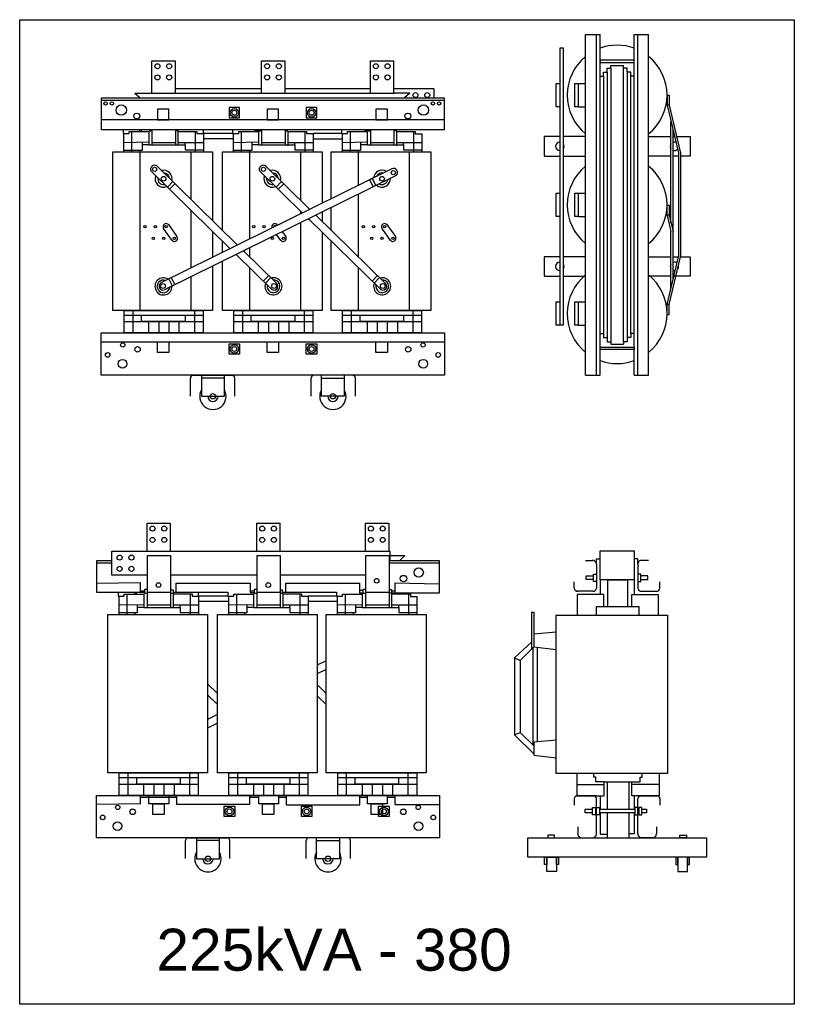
# Model space of a CAD drawing. Header units: millimetres. Extents: x 18098 to 54149, y 8095 to 18524.
# Tile 7 of 17: x 28641 to 31386, y 9622 to 13110. Entities that reach past the tile are written whole.
import ezdxf

# ---------------------------------------------------------------- set-up
doc = ezdxf.new("R2010")
doc.units = ezdxf.units.MM
for name, color, linetype in [('BOBINA', 2, 'Continuous'), ('CULATRA', 1, 'Continuous'), ('DETALHE', 3, 'Continuous'), ('L1', 1, 'Continuous'), ('L2', 2, 'Continuous')]:
    doc.layers.add(name, color=color, linetype=linetype)
doc.styles.get("Standard").update_dxf_attribs({"font": 'arial.ttf'})

msp = doc.modelspace()

# ---------------------------------------------------------------- linework, layer by layer
at = {"layer": 'BOBINA'}
for points in [[(29324.9, 12237.5), (29324.9, 12080.5), (28971.1, 12080.5), (28971.1, 12641.6), (29324.9, 12641.6), (29324.9, 12398.6)], [(29359.8, 12364.4), (29359.8, 12641.6), (29713.5, 12641.6), (29713.5, 12459.8)], [(29745.1, 12475.4), (29745.1, 12641.6), (30098.9, 12641.6), (30098.9, 12080.5), (29745.1, 12080.5), (29745.1, 12239.1)], [(29713.5, 12429.1), (29713.5, 12395.4)], [(29745.1, 12364.4), (29745.1, 12444.7)], [(29324.9, 12360.1), (29324.9, 12322.7)], [(29713.5, 12356.9), (29713.5, 12254.7)], [(29324.9, 12322.7), (29324.9, 12268.1)], [(29359.8, 12285.3), (29359.8, 12326)], [(29745.1, 12239.1), (29745.1, 12326)], [(29713.5, 12254.7), (29713.5, 12080.5), (29359.8, 12080.5), (29359.8, 12254.7)]]:
    msp.add_lwpolyline(points, dxfattribs=at)
for points in [[(28953.7, 11003.3), (29307.5, 11003.3), (29307.5, 10442.2), (28953.7, 10442.2)], [(29342.3, 11003.3), (29696.1, 11003.3), (29696.1, 10442.2), (29342.3, 10442.2)], [(29727.7, 11003.3), (30081.4, 11003.3), (30081.4, 10442.2), (29727.7, 10442.2)], [(30542.6, 11000.3), (30937, 11000.3), (30937, 10440.2), (30542.6, 10440.2)]]:
    msp.add_lwpolyline(points, close=True, dxfattribs=at)
at = {"layer": 'CULATRA'}
for p, q in [((29049.1, 12849.8), (29068, 12833.1)), ((29498.7, 12865.2), (29192.6, 12865.2)), ((29884, 12865.2), (29581.3, 12865.2)), ((30108.9, 12865.2), (29966.6, 12865.2)), ((30024.2, 12849.8), (29971, 12849.8)), ((30024.2, 12849.8), (30005.4, 12833.1)), ((30108.9, 12865.2), (30108.9, 12833.1)), ((28931.7, 12719.6), (28931.7, 12833.1)), ((28931.7, 12833.1), (30145.5, 12833.1)), ((28931.7, 12824.8), (30145.5, 12824.8)), ((30145.5, 12833.1), (30145.5, 12719.6)), ((30145.5, 12755.2), (28931.7, 12755.2)), ((30145.5, 12719.6), (28931.7, 12719.6)), ((29007.5, 12719.6), (29007.5, 12706.4)), ((29007.5, 12706.4), (29011, 12706.4)), ((29065.5, 12719.6), (29065.5, 12713.6)), ((29071.4, 12719.6), (29071.4, 12713.6)), ((29101, 12719.6), (29101, 12716.6)), ((29101, 12716.6), (29111.2, 12716.6)), ((29202.1, 12716.1), (29193.7, 12716.1)), ((29202.1, 12719.6), (29202.1, 12716.1)), ((29292.2, 12706.4), (29292.2, 12720.5)), ((29396.1, 12706.4), (29292.2, 12706.4)), ((29396.1, 12719.6), (29396.1, 12706.4)), ((29396.1, 12706.4), (29399.6, 12706.4)), ((29475.2, 12719.6), (29475.2, 12718.8)), ((29475.2, 12718.8), (29489.6, 12718.8)), ((29489.6, 12719.6), (29489.6, 12716.6)), ((29489.6, 12716.6), (29499.8, 12716.6)), ((29588.7, 12715.7), (29582.3, 12715.7)), ((29588.7, 12719.6), (29588.7, 12715.7)), ((29781.5, 12706.4), (29680.8, 12706.4)), ((29781.5, 12720.5), (29781.5, 12706.4)), ((29781.5, 12706.4), (29785, 12706.4)), ((29863.6, 12719.6), (29863.6, 12718.3)), ((29863.6, 12718.3), (29875, 12718.3)), ((29875, 12719.6), (29875, 12716.6)), ((29875, 12716.6), (29885.2, 12716.6)), ((29976.4, 12716.8), (29967.7, 12716.8)), ((29976.4, 12719.6), (29976.4, 12716.8)), ((29989.6, 12717), (29989.6, 12719.6)), ((29292.2, 12688.9), (29399.6, 12688.9)), ((29680.8, 12688.1), (29785, 12688.1)), ((29066.9, 12641.6), (29066.9, 12080.5)), ((29247.7, 12641.6), (29247.7, 12474.2)), ((29455.6, 12641.6), (29455.6, 12381.9)), ((29636.4, 12641.6), (29636.4, 12470.9)), ((29840.9, 12641.6), (29840.9, 12522.6)), ((30021.7, 12641.6), (30021.7, 12080.5)), ((29106.9, 12573.7), (29387.4, 12298.9)), ((29128.6, 12590.9), (29413.5, 12311.8)), ((29960.6, 12581.6), (29141.2, 12177.5)), ((29975.9, 12558.5), (29154, 12153.2)), ((29492.2, 12573.7), (29643.7, 12425.3)), ((29513.9, 12590.9), (29669.8, 12438.2)), ((29184.1, 12536.5), (29164.9, 12516.9)), ((29191.6, 12529.2), (29172.3, 12509.5)), ((29569.4, 12536.5), (29550.2, 12516.9)), ((29576.9, 12529.2), (29557.7, 12509.5)), ((29881.5, 12542.6), (29893.7, 12517.9)), ((29890.9, 12547.2), (29903.1, 12522.6)), ((29840.9, 12492), (29840.9, 12270.6)), ((29247.7, 12435.7), (29247.7, 12247.2)), ((29636.4, 12432.5), (29636.4, 12421.7)), ((29690.6, 12417.8), (29939.1, 12174.5)), ((29168.2, 12384.4), (29198.7, 12341.6)), ((29553.5, 12384.4), (29555.4, 12381.8)), ((29636.4, 12391.1), (29636.4, 12250.4)), ((29664.5, 12404.9), (29919.4, 12155.2)), ((29942.2, 12384.4), (29972.7, 12341.6)), ((29181.5, 12328.3), (29151.5, 12370.6)), ((29455.6, 12381.9), (29455.6, 12332.5)), ((29566.9, 12328.3), (29551.9, 12349.4)), ((29571.6, 12359.1), (29584, 12341.6)), ((29955.5, 12328.3), (29925.5, 12370.6)), ((29408.2, 12278.5), (29534.1, 12155.2)), ((29434.3, 12291.4), (29553.7, 12174.5)), ((29437, 12292.7), (29437, 12288.8)), ((29455.6, 12301.9), (29455.6, 12270.6)), ((29247.7, 12247.2), (29247.7, 12230)), ((29636.4, 12250.4), (29636.4, 12080.5)), ((29455.6, 12232.1), (29455.6, 12080.5)), ((29840.9, 12232.1), (29840.9, 12191.8)), ((29169.4, 12191.5), (29181.6, 12166.9)), ((29178.5, 12196.1), (29190.8, 12171.5)), ((29247.7, 12199.4), (29247.7, 12080.5)), ((29523.9, 12203.6), (29504.7, 12184)), ((29531.2, 12196.5), (29512, 12176.9)), ((29840.9, 12191.8), (29840.9, 12080.5)), ((29909.3, 12203.6), (29890.1, 12184)), ((29916.6, 12196.5), (29897.4, 12176.9)), ((28930.5, 11968.9), (30146.9, 11968.9)), ((29285.5, 11850.3), (29285.5, 11776.1)), ((29366.6, 11840.2), (29285.5, 11840.2)), ((29366.6, 11776.1), (29366.6, 11850.3)), ((29710.8, 11776.1), (29710.8, 11850.3)), ((29710.8, 11840.2), (29791.8, 11840.2)), ((29791.8, 11850.3), (29791.8, 11776.1)), ((29285.5, 11776.1), (29366.6, 11776.1)), ((29791.8, 11776.1), (29710.8, 11776.1)), ((29953.5, 11227), (29953.5, 11194.8)), ((29953.5, 11211.5), (30006.7, 11211.5)), ((30006.7, 11211.5), (29987.9, 11194.8)), ((28914.3, 11081.3), (28914.3, 11194.8)), ((28914.3, 11194.8), (28968.5, 11194.8)), ((28914.3, 11186.5), (28968.5, 11186.5)), ((29950.2, 11194.8), (30128.1, 11194.8)), ((29950.2, 11186.5), (30128.1, 11186.5)), ((30128.1, 11194.8), (30128.1, 11078.7)), ((29176.2, 11143), (29482.4, 11143)), ((29564.9, 11143), (29867.7, 11143)), ((28914.3, 11114.3), (29068.8, 11117)), ((29068.8, 11117), (29068.8, 11081.3)), ((29093.8, 11091.7), (29083.6, 11091.7)), ((29083.6, 11091.7), (29083.6, 11078.3)), ((29196.2, 11082.2), (29196.2, 11114.3)), ((29196.2, 11114.3), (29457.7, 11114.3)), ((29457.7, 11114.3), (29457.7, 11080.6)), ((29482.4, 11091.7), (29472.2, 11091.7)), ((29472.2, 11091.7), (29472.2, 11078.3)), ((29585, 11082.2), (29585, 11114)), ((29585, 11114), (29846.1, 11114)), ((29846.1, 11114), (29846.1, 11080)), ((29867.7, 11091.7), (29857.5, 11091.7)), ((29857.5, 11091.7), (29857.5, 11078.3)), ((29972.1, 11078.7), (29972.1, 11115.4)), ((29972.1, 11115.4), (30128.1, 11111.6)), ((29083.6, 11081.3), (28914.3, 11081.3)), ((28990.1, 11081.3), (28990.1, 11068.1)), ((28990.1, 11068.1), (28993.6, 11068.1)), ((29048.1, 11081.3), (29048.1, 11075.3)), ((29053.9, 11081.3), (29053.9, 11075.3)), ((29068.8, 11087.3), (29083.6, 11087.3)), ((29083.6, 11078.3), (29093.8, 11078.3)), ((29176.2, 11090.5), (29184.7, 11090.5)), ((29184.7, 11077.8), (29176.2, 11077.8)), ((29184.7, 11090.5), (29184.7, 11077.8)), ((29184.7, 11082.2), (29378.7, 11082.2)), ((29274.7, 11068.1), (29274.7, 11082.2)), ((29378.7, 11068.1), (29274.7, 11068.1)), ((29378.7, 11082.2), (29378.7, 11068.1)), ((29378.7, 11068.1), (29382.2, 11068.1)), ((29457.7, 11087.2), (29472.2, 11087.2)), ((29457.7, 11080.6), (29472.2, 11080.6)), ((29472.2, 11078.3), (29482.4, 11078.3)), ((29564.9, 11090.1), (29571.3, 11090.1)), ((29571.3, 11077.5), (29564.9, 11077.5)), ((29571.3, 11090.1), (29571.3, 11077.5)), ((29571.3, 11082.2), (29764, 11082.2)), ((29764, 11068.1), (29663.3, 11068.1)), ((29764, 11082.2), (29764, 11068.1)), ((29764, 11068.1), (29767.5, 11068.1)), ((29857.5, 11087.7), (29846.1, 11087.7)), ((29846.1, 11080), (29857.5, 11080)), ((29857.5, 11078.3), (29867.7, 11078.3)), ((29950.2, 11091.3), (29958.9, 11091.3)), ((29958.9, 11078.5), (29950.2, 11078.5)), ((29958.9, 11091.3), (29958.9, 11078.5)), ((29958.9, 11087.4), (29972.1, 11087.4)), ((30128.1, 11078.7), (29959.6, 11078.7)), ((29274.7, 11050.6), (29382.2, 11050.6)), ((29663.3, 11049.8), (29767.5, 11049.8)), ((30615.9, 10440.2), (30615.9, 10361.3)), ((30675.8, 10426.4), (30675.8, 10440.2)), ((30847.5, 10426.4), (30847.5, 10440.2)), ((30907.4, 10440.2), (30907.4, 10361.3)), ((30615.9, 10400.8), (30712.2, 10400.8)), ((30683.6, 10426.4), (30675.8, 10426.4)), ((30683.6, 10409.9), (30683.6, 10426.4)), ((30712.2, 10409.9), (30683.6, 10409.9)), ((30712.2, 10361.3), (30712.2, 10409.9)), ((30712.2, 10409.9), (30811, 10409.9)), ((30723.6, 10409.9), (30723.6, 10313.4)), ((30799.4, 10409.9), (30799.4, 10313.4)), ((30811, 10361.3), (30811, 10409.9)), ((30811, 10409.9), (30839.7, 10409.9)), ((30907.4, 10400.8), (30811, 10400.8)), ((30839.7, 10409.9), (30839.7, 10426.4)), ((30839.7, 10426.4), (30847.5, 10426.4)), ((29069.4, 10332), (29069.4, 10362.4)), ((29197.5, 10355.6), (29197.5, 10362.4)), ((29457, 10331.1), (29457, 10362.4)), ((29586.2, 10362.4), (29586.2, 10328.3)), ((29846.6, 10328.3), (29846.6, 10362.4)), ((29972.3, 10329.7), (29972.3, 10362.4)), ((30698.3, 10361.3), (30698.3, 10313.4)), ((30820.2, 10313.4), (30820.2, 10361.3)), ((29069.4, 10332), (28913, 10330.6)), ((29069.4, 10355.6), (29099.6, 10355.6)), ((29099.6, 10355.6), (29197.5, 10355.6)), ((29197.5, 10355.6), (29197.5, 10331.1)), ((29197.5, 10331.1), (29457, 10331.1)), ((29457, 10355.9), (29488.3, 10355.9)), ((29558.2, 10356.3), (29586.2, 10356.3)), ((29586.2, 10328.3), (29846.6, 10328.3)), ((29846.6, 10355.8), (29873.6, 10355.8)), ((29943.6, 10356.5), (29972.3, 10356.5)), ((29972.3, 10329.7), (30129.4, 10329.7)), ((30698.3, 10300.7), (30698.3, 10225.4)), ((30723.6, 10300.7), (30723.6, 10212.3)), ((30799.4, 10300.7), (30799.4, 10212.3)), ((30820.2, 10227.5), (30820.2, 10300.7)), ((30698.3, 10225.4), (30723.6, 10225.4)), ((30799.4, 10227.5), (30820.2, 10227.5)), ((29268.1, 10212), (29268.1, 10137.8)), ((29349.1, 10201.9), (29268.1, 10201.9)), ((29349.1, 10137.8), (29349.1, 10212)), ((29693.3, 10137.8), (29693.3, 10212)), ((29693.3, 10201.9), (29774.4, 10201.9)), ((29774.4, 10212), (29774.4, 10137.8)), ((29268.1, 10137.8), (29349.1, 10137.8)), ((29774.4, 10137.8), (29693.3, 10137.8))]:
    msp.add_line(p, q, dxfattribs=at)
for points in [[(29383.5, 12762.2), (29420.9, 12762.2), (29420.9, 12798.7), (29383.5, 12798.7)], [(29657.1, 12762.2), (29694.4, 12762.2), (29694.4, 12798.7), (29657.1, 12798.7)], [(28930.5, 12000.7), (30146.9, 12000.7), (30146.9, 11850.3), (28930.5, 11850.3)], [(29383.5, 11961.9), (29420.9, 11961.9), (29420.9, 11925.4), (29383.5, 11925.4)], [(29657.1, 11961.9), (29694.4, 11961.9), (29694.4, 11925.4), (29657.1, 11925.4)], [(28913, 10362.4), (30129.4, 10362.4), (30129.4, 10212), (28913, 10212)], [(29366.1, 10323.6), (29403.4, 10323.6), (29403.4, 10287.1), (29366.1, 10287.1)], [(29639.6, 10323.6), (29677, 10323.6), (29677, 10287.1), (29639.6, 10287.1)], [(29913.1, 10323.6), (29950.4, 10323.6), (29950.4, 10287.1), (29913.1, 10287.1)], [(30513.2, 10212.3), (30536.2, 10212.3), (30536.2, 10220.9), (30513.2, 10220.9)], [(31004, 10212.3), (30981, 10212.3), (30981, 10220.9), (31004, 10220.9)], [(30442.4, 10212.3), (31074.8, 10212.3), (31074.8, 10143.4), (30442.4, 10143.4)], [(30501.7, 10143.4), (30508.8, 10143.4), (30508.8, 10118), (30501.7, 10118)], [(30508.8, 10143.4), (30543.7, 10143.4), (30543.7, 10092.7), (30508.8, 10092.7)], [(30543.7, 10143.4), (30550.8, 10143.4), (30550.8, 10118), (30543.7, 10118)], [(30973.4, 10143.4), (30966.3, 10143.4), (30966.3, 10118), (30973.4, 10118)], [(31008.4, 10143.4), (30973.4, 10143.4), (30973.4, 10092.7), (31008.4, 10092.7)], [(31015.5, 10143.4), (31008.4, 10143.4), (31008.4, 10118), (31015.5, 10118)]]:
    msp.add_lwpolyline(points, close=True, dxfattribs=at)
for points in [[(30555, 12695.8), (30499.7, 12695.8), (30499.7, 12626.9), (30555, 12626.9)], [(30646.8, 12695.8), (30568.2, 12695.8)], [(30870, 12695.8), (30949.1, 12695.8)], [(30956.5, 12695.8), (30962.2, 12695.8)], [(30969.6, 12695.8), (31017.1, 12695.8), (31017.1, 12626.9), (30983.6, 12626.9)], [(30568.2, 12626.9), (30646.8, 12626.9)], [(30949.1, 12626.9), (30870, 12626.9)], [(30976.2, 12626.9), (30956.5, 12626.9)], [(30555, 12270.6), (30499.7, 12270.6), (30499.7, 12201.6), (30555, 12201.6)], [(30646.8, 12270.6), (30568.2, 12270.6)], [(30870, 12270.6), (30949.1, 12270.6)], [(30956.5, 12270.6), (30976.2, 12270.6)], [(30983.6, 12270.6), (31017.1, 12270.6), (31017.1, 12201.6), (30956.5, 12201.6)], [(30568.2, 12201.6), (30646.8, 12201.6)], [(30949.1, 12201.6), (30870, 12201.6)]]:
    msp.add_lwpolyline(points, dxfattribs=at)
for centre, radius in [((28945.6, 12813.8), 5.92), ((28967.9, 12813.8), 5.92), ((29001.4, 12790.1), 18.3), ((30071.9, 12790.1), 18.3), ((30105.5, 12813.8), 5.92), ((30127.7, 12813.8), 5.92), ((29056.3, 12768.9), 10.3), ((29402.2, 12780.5), 15.1), ((29402.2, 12780.5), 8.73), ((29675.8, 12780.5), 15.1), ((29675.8, 12780.5), 8.73), ((30017, 12768.9), 10.3), ((29119.9, 12579.8), 7.42), ((29505.2, 12579.8), 7.42), ((29965.4, 12568.4), 7.42), ((29151.3, 12546.8), 8.27), ((29536.7, 12546.8), 8.27), ((29925.3, 12546.8), 8.27), ((29085.7, 12376.9), 4.25), ((29122.2, 12376.9), 4.25), ((29160.4, 12376.9), 4.25), ((29471, 12376.9), 4.25), ((29507.6, 12376.9), 4.25), ((29859.6, 12376.9), 4.25), ((29896.2, 12376.9), 4.25), ((29934.4, 12376.9), 4.25), ((29115.1, 12335.3), 4.25), ((29151.7, 12335.3), 4.25), ((29189.8, 12335.3), 4.25), ((29537, 12335.3), 4.25), ((29575.2, 12335.3), 4.25), ((29889.1, 12335.3), 4.25), ((29925.7, 12335.3), 4.25), ((29963.8, 12335.3), 4.25), ((29149.4, 12166.7), 8.52), ((29542.7, 12166.7), 8.52), ((29928, 12166.7), 8.52), ((29006.5, 11958.2), 7.69), ((30070.9, 11958.2), 7.69), ((28953, 11922.6), 8.09), ((29059.1, 11942.4), 9.71), ((29402.2, 11943.6), 15.1), ((29402.2, 11943.6), 8.73), ((29675.8, 11943.6), 15.1), ((29675.8, 11943.6), 8.73), ((30018.3, 11942.4), 9.71), ((30124.3, 11922.6), 8.09), ((29005.7, 11891.4), 15.4), ((30071.7, 11891.4), 15.4), ((29326.1, 11776.1), 9.6), ((29751.3, 11776.1), 9.6), ((30055.3, 11151.5), 16.5), ((29906.4, 11122.7), 8.21), ((30001.5, 11130.4), 11.3), ((29133.4, 11107.3), 8.21), ((29522.1, 11107.3), 8.21), ((28989, 10319.9), 7.69), ((30053.5, 10319.9), 7.69), ((28935.6, 10284.3), 8.09), ((29041.6, 10304.1), 9.71), ((29384.7, 10305.4), 15.1), ((29384.7, 10305.4), 8.73), ((29658.3, 10305.4), 15.1), ((29658.3, 10305.4), 8.73), ((29931.8, 10305.4), 15.1), ((29931.8, 10305.4), 8.73), ((30000.8, 10304.1), 9.71), ((30106.9, 10284.3), 8.09), ((28988.2, 10253.1), 15.4), ((30054.3, 10253.1), 15.4), ((29308.6, 10137.8), 9.6), ((29733.9, 10137.8), 9.6)]:
    msp.add_circle(centre, radius, dxfattribs=at)
for centre, radius, start, end in [((29119, 12580.7), 14, 46.642, 210.024), ((29504.3, 12580.7), 14, 46.642, 210.024), ((29151.3, 12546.8), 30, 159.0021, 292.1868), ((29151.3, 12546.8), 30, 159.0021, 292.1868), ((29151.3, 12546.8), 30, 346.7722, 104.4167), ((29151.3, 12546.8), 30, 346.7722, 104.4167), ((29151.3, 12546.8), 20.7, 4.2638, 86.9251), ((29536.7, 12546.8), 30, 159.0021, 292.1868), ((29536.7, 12546.8), 30, 159.0021, 292.1868), ((29536.7, 12546.8), 30, 346.7722, 104.4167), ((29536.7, 12546.8), 30, 346.7722, 104.4167), ((29536.7, 12546.8), 20.7, 4.2638, 86.9251), ((29925.3, 12546.8), 30, 57.4747, 175.1192), ((29925.3, 12546.8), 30, 57.4747, 175.1192), ((29925.3, 12546.8), 20.7, 74.9663, 157.6276), ((29966.5, 12569), 14, 311.8674, 115.2494), ((29151.3, 12546.8), 20.7, 170.7808, 280.4081), ((29536.7, 12546.8), 20.7, 170.7808, 280.4081), ((29925.3, 12546.8), 30, 229.7046, 2.8893), ((29925.3, 12546.8), 30, 229.7046, 2.8893), ((29925.3, 12546.8), 20.7, 241.4833, 351.1106), ((29160.4, 12376.9), 10.8, 26.9095, 215.3387), ((29545.7, 12376.9), 10.8, 26.9095, 205.7743), ((29934.4, 12376.9), 10.8, 26.9095, 215.3387), ((29545.7, 12376.9), 4.25, 27.4774, 205.0295), ((29189.8, 12335.3), 10.8, 210.637, 35.4323), ((29575.2, 12335.3), 10.8, 210.637, 35.4323), ((29963.8, 12335.3), 10.8, 210.637, 35.4323), ((29150.9, 12165.3), 30.3, 56.8542, 2.7277), ((29150.9, 12165.3), 22.6, 69.111, 353.8189), ((29149.1, 12166.1), 13.9, 124.871, 290.4644), ((29540.7, 12165.8), 30.3, 159.3603, 105.2339), ((29540.7, 12165.8), 22.6, 168.2691, 92.9771), ((29542.7, 12166.1), 13.9, 231.6236, 37.217), ((29926, 12165.8), 30.3, 159.3603, 105.2339), ((29926, 12165.8), 22.6, 168.2691, 92.9771), ((29928, 12166.1), 13.9, 231.6236, 37.217), ((29326.1, 11776.1), 46.7, 150.1435, 29.8565), ((29751.3, 11776.1), 46.7, 150.1435, 29.8565), ((29326.1, 11776.1), 18.4, 180, 0), ((29751.3, 11776.1), 18.4, 180, 0), ((29308.6, 10137.8), 46.7, 150.1435, 29.8565), ((29733.9, 10137.8), 46.7, 150.1435, 29.8565), ((29308.6, 10137.8), 18.4, 180, 0), ((29733.9, 10137.8), 18.4, 180, 0)]:
    msp.add_arc(centre, radius, start, end, dxfattribs=at)
at = {"layer": 'DETALHE'}
for p, q in [((29246.5, 11776.7), (29246.5, 11840.3)), ((29254.7, 11850.3), (29395.1, 11850.3)), ((29403.3, 11776.7), (29403.3, 11840.3)), ((29674, 11776.7), (29674, 11840.3)), ((29822.7, 11850.3), (29682.2, 11850.3)), ((29830.9, 11776.7), (29830.9, 11840.3)), ((30646.8, 11194.9), (30672, 11194.9)), ((30685.2, 11180.9), (30685.2, 11096.4)), ((30831.6, 11180.9), (30831.6, 11096.4)), ((30870, 11194.9), (30844.8, 11194.9)), ((30606.8, 11096.4), (30606.8, 11118.7)), ((30910, 11096.4), (30910, 11118.7)), ((30672.6, 11085.3), (30615.9, 11085.3)), ((30844.2, 11085.3), (30900.9, 11085.3)), ((30615.9, 10361.3), (30712.2, 10361.3)), ((30685.2, 10361.3), (30615.9, 10361.3)), ((30907.4, 10361.3), (30811, 10361.3)), ((30901.3, 10361.3), (30811, 10361.3)), ((30831.9, 10361.3), (30901.3, 10361.3)), ((30606.8, 10350.2), (30606.8, 10327.9)), ((30685.2, 10226.3), (30685.2, 10350.2)), ((30831.9, 10226.3), (30831.9, 10350.2)), ((30910.4, 10350.2), (30910.4, 10327.9)), ((30619.5, 10251), (30619.5, 10226.3)), ((30897.7, 10251), (30897.7, 10226.3)), ((29229, 10138.4), (29229, 10202)), ((29237.3, 10212), (29377.7, 10212)), ((29385.9, 10138.4), (29385.9, 10202)), ((29656.6, 10138.4), (29656.6, 10202)), ((29805.2, 10212), (29664.8, 10212)), ((29813.4, 10138.4), (29813.4, 10202)), ((30632.6, 10212.3), (30672, 10212.3)), ((30884.5, 10212.3), (30845.1, 10212.3))]:
    msp.add_line(p, q, dxfattribs=at)
for centre, radius, start, end in [((29256.7, 11840.3), 10.2, 101.207, 180), ((29393.1, 11840.3), 10.2, 0, 78.793), ((29684.2, 11840.3), 10.2, 101.207, 180), ((29820.7, 11840.3), 10.2, 0, 78.793), ((30671.2, 11180.9), 14, 0, 93.3125), ((30845.6, 11180.9), 14, 86.6875, 180), ((30618, 11096.4), 11.2, 180, 277.5762), ((30672.6, 11098.1), 12.7, 269.8365, 352.5873), ((30844.2, 11098.1), 12.7, 187.4127, 270.1635), ((30898.8, 11096.4), 11.2, 262.4238, 0), ((30618, 10350.2), 11.2, 82.4238, 180), ((30674.1, 10350.2), 11.2, 0, 97.5762), ((30843.1, 10350.2), 11.2, 82.4238, 180), ((30899.2, 10350.2), 11.2, 0, 97.5762), ((30633.5, 10226.3), 14, 180, 273.3125), ((30671.2, 10226.3), 14, 266.6875, 0), ((30845.9, 10226.3), 14, 180, 273.3125), ((30883.7, 10226.3), 14, 266.6875, 0), ((29239.2, 10202), 10.2, 101.207, 180), ((29375.7, 10202), 10.2, 0, 78.793), ((29666.8, 10202), 10.2, 101.207, 180), ((29803.2, 10202), 10.2, 0, 78.793)]:
    msp.add_arc(centre, radius, start, end, dxfattribs=at)
at = {"layer": 'L1'}
for p, q in [((30646.8, 11851), (30646.8, 13057.3)), ((30646.8, 13057.3), (30697.9, 13057.3)), ((30685.2, 11851), (30685.2, 13057.3)), ((30697.9, 11851), (30697.9, 13057.3)), ((30818.9, 11851), (30818.9, 13057.3)), ((30818.9, 13057.3), (30870, 13057.3)), ((30831.6, 11851), (30831.6, 13057.3)), ((30870, 11851), (30870, 13057.3)), ((29110.1, 12849.8), (29110.1, 12964.3)), ((29110.1, 12964.3), (29192.6, 12964.3)), ((29192.6, 12964.3), (29192.6, 12849.8)), ((29498.7, 12849.8), (29498.7, 12964.3)), ((29498.7, 12964.3), (29581.3, 12964.3)), ((29581.3, 12964.3), (29581.3, 12849.8)), ((29884, 12849.8), (29884, 12964.3)), ((29884, 12964.3), (29966.6, 12964.3)), ((29966.6, 12964.3), (29966.6, 12849.8)), ((30736.2, 12938.8), (30736.2, 12948)), ((30736.2, 12948), (30780.6, 12948)), ((30780.6, 12938.8), (30780.6, 12948)), ((30697.7, 12909.8), (30710.1, 12909.8)), ((30710.1, 12909.8), (30710.1, 12924.3)), ((30710.1, 12924.3), (30723.2, 12924.3)), ((30710.1, 12909.8), (30710.1, 11998.5)), ((30723.2, 12924.3), (30723.2, 12938.8)), ((30723.2, 12938.8), (30736.2, 12938.8)), ((30723.2, 12924.3), (30723.2, 11984)), ((30736.2, 12938.8), (30736.2, 11969.5)), ((30793.6, 12938.8), (30780.6, 12938.8)), ((30780.6, 11969.5), (30780.6, 12938.8)), ((30793.6, 12924.3), (30793.6, 12938.8)), ((30806.6, 12924.3), (30793.6, 12924.3)), ((30793.6, 12924.3), (30793.6, 11984)), ((30806.6, 12909.8), (30806.6, 12924.3)), ((30819.1, 12909.8), (30806.6, 12909.8)), ((30806.6, 11998.5), (30806.6, 12909.8)), ((30620.9, 12884), (30646.8, 12884)), ((29049.1, 12849.8), (29971, 12849.8)), ((30935.3, 12842.8), (30935.3, 12807.2)), ((30935.3, 12842.8), (30942.6, 12842.8)), ((30942.6, 12842.8), (30942.6, 12807.2)), ((30620.9, 12801.6), (30646.8, 12801.6)), ((30935.3, 12807.2), (30976.2, 12637.9)), ((30942.6, 12807.2), (30935.3, 12807.2)), ((30942.6, 12807.2), (30983.6, 12637.7)), ((30949.1, 12390.5), (30949.1, 12748.7)), ((29011, 12641.6), (29011, 12706.4)), ((29011, 12706.4), (29029.2, 12706.4)), ((29029.2, 12706.4), (29029.2, 12713.6)), ((29029.2, 12713.6), (29098.5, 12713.6)), ((29029.2, 12706.4), (29029.2, 12706.4)), ((29038.2, 12713.6), (29038.2, 12641.6)), ((29098.5, 12713.6), (29098.5, 12706.4)), ((29098.5, 12706.4), (29098.5, 12666.4)), ((29111.2, 12666.4), (29111.2, 12719.6)), ((29193.7, 12719.6), (29193.7, 12666.4)), ((29203.5, 12666.4), (29203.5, 12714)), ((29203.5, 12714), (29269.4, 12714)), ((29262.7, 12714), (29262.7, 12641.6)), ((29269.4, 12714), (29269.4, 12706.4)), ((29269.4, 12706.4), (29292.2, 12706.4)), ((29292.2, 12706.4), (29292.2, 12641.6)), ((29399.6, 12641.6), (29399.6, 12706.4)), ((29399.6, 12706.4), (29417.8, 12706.4)), ((29417.8, 12706.4), (29417.8, 12713.6)), ((29417.8, 12713.6), (29487.1, 12713.6)), ((29417.8, 12706.4), (29417.8, 12706.4)), ((29426.8, 12713.6), (29426.8, 12641.6)), ((29487.1, 12713.6), (29487.1, 12706.4)), ((29487.1, 12706.4), (29487.1, 12666.4)), ((29499.8, 12666.4), (29499.8, 12719.6)), ((29582.3, 12719.6), (29582.3, 12666.4)), ((29592.2, 12663.7), (29592.2, 12714)), ((29592.2, 12714), (29658.1, 12714)), ((29651.3, 12714), (29651.3, 12641.6)), ((29658.1, 12714), (29658.1, 12706.4)), ((29658.1, 12706.4), (29680.8, 12706.4)), ((29680.8, 12706.4), (29680.8, 12641.6)), ((29785, 12641.6), (29785, 12706.4)), ((29785, 12706.4), (29803.1, 12706.4)), ((29803.1, 12706.4), (29803.1, 12713.6)), ((29803.1, 12713.6), (29872.4, 12713.6)), ((29803.1, 12706.4), (29803.1, 12706.4)), ((29812.2, 12713.6), (29812.2, 12641.6)), ((29872.4, 12713.6), (29872.4, 12706.4)), ((29872.4, 12706.4), (29872.4, 12666.4)), ((29885.2, 12666.4), (29885.2, 12719.6)), ((29967.7, 12719.6), (29967.7, 12666.4)), ((29977.5, 12663.7), (29977.5, 12714)), ((29977.5, 12714), (30043.4, 12714)), ((30036.7, 12714), (30036.7, 12641.6)), ((30043.4, 12714), (30043.4, 12705.6)), ((30043.4, 12705.6), (30066.1, 12705.6)), ((30066.1, 12705.6), (30066.1, 12641.6)), ((30956.5, 12359.8), (30956.5, 12719.4)), ((29011, 12675.6), (29098.5, 12677.1)), ((29074.9, 12676.7), (29074.9, 12647.3)), ((29098.5, 12666.4), (29074.9, 12666.4)), ((29098.5, 12666.4), (29228, 12666.4)), ((29111.2, 12675.4), (29193.7, 12675.4)), ((29203.5, 12675.5), (29292.2, 12675.5)), ((29228, 12666.4), (29228, 12675.5)), ((29228, 12666.4), (29228, 12648.8)), ((29399.6, 12675.6), (29487.1, 12677.1)), ((29463.6, 12676.7), (29463.6, 12647.3)), ((29487.1, 12666.4), (29463.6, 12666.4)), ((29487.1, 12666.4), (29616.7, 12666.4)), ((29499.8, 12675.4), (29582.3, 12675.4)), ((29592.2, 12675.5), (29680.8, 12675.5)), ((29616.7, 12666.4), (29616.7, 12675.5)), ((29616.7, 12666.4), (29616.7, 12648.8)), ((29785, 12675.6), (29872.4, 12677.1)), ((29848.9, 12676.7), (29848.9, 12647.3)), ((29872.4, 12666.4), (29848.9, 12666.4)), ((29872.4, 12666.4), (30002, 12666.4)), ((29885.2, 12675.4), (29967.7, 12675.4)), ((29977.5, 12675.5), (30066.1, 12675.5)), ((30002, 12666.4), (30002, 12675.5)), ((30002, 12666.4), (30002, 12648.8)), ((29074.9, 12647.3), (29011, 12647.3)), ((29066.9, 12647.3), (29066.9, 12641.6)), ((29228, 12648.8), (29292.2, 12648.8)), ((29463.6, 12647.3), (29399.6, 12647.3)), ((29455.6, 12647.3), (29455.6, 12641.6)), ((29616.7, 12648.8), (29680.8, 12648.8)), ((29848.9, 12647.3), (29785, 12647.3)), ((29840.9, 12647.3), (29840.9, 12641.6)), ((30002, 12648.8), (30066.1, 12648.8)), ((30976.2, 12637.9), (30976.2, 12270.4)), ((30983.6, 12637.7), (30983.6, 12270.6)), ((30620.9, 12495.4), (30646.8, 12495.4)), ((30935.3, 12417.2), (30935.3, 12452.8)), ((30935.3, 12452.8), (30942.6, 12452.8)), ((30942.6, 12452.8), (30942.6, 12417.2)), ((30935.3, 12417.2), (30949.1, 12360)), ((30942.6, 12417.2), (30935.3, 12417.2)), ((30942.6, 12417.2), (30956.5, 12359.8)), ((30620.9, 12412.9), (30646.8, 12412.9)), ((30949.1, 12158.3), (30949.1, 12360)), ((30956.5, 12189), (30956.5, 12359.8)), ((30935.3, 12101.1), (30976.2, 12270.4)), ((30942.6, 12101.1), (30983.6, 12270.6)), ((30620.9, 12110.1), (30646.8, 12110.1)), ((30935.3, 12065.5), (30935.3, 12101.1)), ((30942.6, 12101.1), (30935.3, 12101.1)), ((30942.6, 12065.5), (30942.6, 12101.1)), ((29011.8, 12063.8), (29291.8, 12063.8)), ((29011.8, 12040.6), (29291.8, 12040.6)), ((29098.2, 12040.6), (29098.2, 12000.7)), ((29134.1, 12040.6), (29134.1, 12000.7)), ((29170, 12040.6), (29170, 12000.7)), ((29205.9, 12040.6), (29205.9, 12000.7)), ((29400.4, 12063.8), (29680.4, 12063.8)), ((29400.4, 12040.6), (29680.4, 12040.6)), ((29486.8, 12040.6), (29486.8, 12000.7)), ((29522.7, 12040.6), (29522.7, 12000.7)), ((29558.6, 12040.6), (29558.6, 12000.7)), ((29594.6, 12040.6), (29594.6, 12000.7)), ((29785.8, 12063.8), (30065.8, 12063.8)), ((29785.8, 12040.6), (30065.8, 12040.6)), ((29872.2, 12040.6), (29872.2, 12000.7)), ((29908.1, 12040.6), (29908.1, 12000.7)), ((29944, 12040.6), (29944, 12000.7)), ((29979.9, 12040.6), (29979.9, 12000.7)), ((30935.3, 12065.5), (30942.6, 12065.5)), ((30620.9, 12027.6), (30646.8, 12027.6)), ((30697.7, 11998.5), (30710.1, 11998.5)), ((30710.1, 11998.5), (30710.1, 11984)), ((30819.1, 11998.5), (30806.6, 11998.5)), ((30806.6, 11998.5), (30806.6, 11984)), ((30710.1, 11984), (30723.2, 11984)), ((30723.2, 11984), (30723.2, 11969.5)), ((30723.2, 11969.5), (30736.2, 11969.5)), ((30736.2, 11969.5), (30736.2, 11960.4)), ((30780.6, 11969.5), (30780.6, 11960.4)), ((30793.6, 11969.5), (30780.6, 11969.5)), ((30806.6, 11984), (30793.6, 11984)), ((30793.6, 11984), (30793.6, 11969.5)), ((30736.2, 11960.4), (30780.6, 11960.4)), ((30646.8, 11851), (30697.9, 11851)), ((30818.9, 11851), (30870, 11851)), ((29092.6, 11227), (29092.6, 11326.1)), ((29092.6, 11326.1), (29175.2, 11326.1)), ((29175.2, 11326.1), (29175.2, 11227)), ((29481.2, 11227), (29481.2, 11326.1)), ((29481.2, 11326.1), (29563.8, 11326.1)), ((29563.8, 11326.1), (29563.8, 11227)), ((29866.6, 11227), (29866.6, 11326.1)), ((29866.6, 11326.1), (29949.2, 11326.1)), ((29949.2, 11326.1), (29949.2, 11227)), ((28968.5, 11142.1), (28968.5, 11227)), ((28968.5, 11227), (29953.5, 11227)), ((29093.8, 11028.1), (29093.8, 11211.5)), ((29093.8, 11211.5), (29176.2, 11211.5)), ((29176.2, 11211.5), (29176.2, 11028.1)), ((29482.4, 11028.1), (29482.4, 11211.5)), ((29482.4, 11211.5), (29564.9, 11211.5)), ((29564.9, 11211.5), (29564.9, 11028.1)), ((29867.7, 11028.1), (29867.7, 11211.5)), ((29867.7, 11211.5), (29950.2, 11211.5)), ((29950.2, 11211.5), (29950.2, 11028.1)), ((30685.2, 11180.9), (30685.2, 11200.5)), ((30685.2, 11200.5), (30697.9, 11200.5)), ((30831.6, 11200.5), (30818.9, 11200.5)), ((30831.6, 11180.9), (30831.6, 11200.5)), ((29093.8, 11142.1), (28968.5, 11142.1)), ((30697.9, 11125.7), (30697.9, 11074.1)), ((30818.9, 11125.7), (30818.9, 11074.1)), ((28993.6, 11003.3), (28993.6, 11068.1)), ((28993.6, 11068.1), (29011.7, 11068.1)), ((29011.7, 11068.1), (29011.7, 11075.3)), ((29011.7, 11075.3), (29081, 11075.3)), ((29011.7, 11068.1), (29011.7, 11068.1)), ((29020.8, 11075.3), (29020.8, 11003.3)), ((29081, 11075.3), (29081, 11068.1)), ((29081, 11068.1), (29081, 11028.1)), ((29093.8, 11082.2), (29176.2, 11082.2)), ((29186.1, 11028.1), (29186.1, 11075.7)), ((29186.1, 11075.7), (29252, 11075.7)), ((29245.3, 11075.7), (29245.3, 11003.3)), ((29252, 11075.7), (29252, 11068.1)), ((29252, 11068.1), (29274.7, 11068.1)), ((29274.7, 11068.1), (29274.7, 11003.3)), ((29382.2, 11003.3), (29382.2, 11068.1)), ((29382.2, 11068.1), (29400.3, 11068.1)), ((29400.3, 11068.1), (29400.3, 11075.3)), ((29400.3, 11075.3), (29469.6, 11075.3)), ((29400.3, 11068.1), (29400.3, 11068.1)), ((29409.4, 11075.3), (29409.4, 11003.3)), ((29469.6, 11075.3), (29469.6, 11068.1)), ((29469.6, 11068.1), (29469.6, 11028.1)), ((29482.4, 11082.2), (29564.9, 11082.2)), ((29574.7, 11025.4), (29574.7, 11075.7)), ((29574.7, 11075.7), (29640.6, 11075.7)), ((29633.9, 11075.7), (29633.9, 11003.3)), ((29640.6, 11075.7), (29640.6, 11068.1)), ((29640.6, 11068.1), (29663.3, 11068.1)), ((29663.3, 11068.1), (29663.3, 11003.3)), ((29767.5, 11003.3), (29767.5, 11068.1)), ((29767.5, 11068.1), (29785.7, 11068.1)), ((29785.7, 11068.1), (29785.7, 11075.3)), ((29785.7, 11075.3), (29855, 11075.3)), ((29785.7, 11068.1), (29785.7, 11068.1)), ((29794.7, 11075.3), (29794.7, 11003.3)), ((29855, 11075.3), (29855, 11068.1)), ((29855, 11068.1), (29855, 11028.1)), ((29867.7, 11082.2), (29950.2, 11082.2)), ((29960.1, 11025.4), (29960.1, 11075.7)), ((29960.1, 11075.7), (30026, 11075.7)), ((30019.2, 11075.7), (30019.2, 11003.3)), ((30026, 11075.7), (30026, 11067.3)), ((30026, 11067.3), (30048.7, 11067.3)), ((30048.7, 11067.3), (30048.7, 11003.3)), ((30711, 11074.1), (30617.2, 11074.1)), ((30617.2, 11074.1), (30617.2, 11000.3)), ((30711, 11030.4), (30711, 11074.1)), ((30810.4, 11030.4), (30810.4, 11074.1)), ((30810.4, 11074.1), (30904.3, 11074.1)), ((30904.3, 11074.1), (30904.3, 11000.3)), ((28993.6, 11037.3), (29081, 11038.8)), ((29057.5, 11038.4), (29057.5, 11009.1)), ((29081, 11028.1), (29057.5, 11028.1)), ((29081, 11028.1), (29210.6, 11028.1)), ((29093.8, 11037.1), (29176.2, 11037.1)), ((29186.1, 11037.2), (29274.7, 11037.2)), ((29210.6, 11028.1), (29210.6, 11037.2)), ((29210.6, 11028.1), (29210.6, 11010.6)), ((29382.2, 11037.3), (29469.6, 11038.8)), ((29446.1, 11038.4), (29446.1, 11009.1)), ((29469.6, 11028.1), (29446.1, 11028.1)), ((29469.6, 11028.1), (29599.2, 11028.1)), ((29482.4, 11037.1), (29564.9, 11037.1)), ((29574.7, 11037.2), (29663.3, 11037.2)), ((29599.2, 11028.1), (29599.2, 11037.2)), ((29599.2, 11028.1), (29599.2, 11010.6)), ((29767.5, 11037.3), (29855, 11038.8)), ((29831.5, 11038.4), (29831.5, 11009.1)), ((29855, 11028.1), (29831.5, 11028.1)), ((29855, 11028.1), (29984.6, 11028.1)), ((29867.7, 11037.1), (29950.2, 11037.1)), ((29960.1, 11037.2), (30048.7, 11037.2)), ((29984.6, 11028.1), (29984.6, 11037.2)), ((29984.6, 11028.1), (29984.6, 11010.6)), ((29057.5, 11009.1), (28993.6, 11009.1)), ((29049.5, 11009.1), (29049.5, 11003.3)), ((29210.6, 11010.6), (29274.7, 11010.6)), ((29446.1, 11009.1), (29382.2, 11009.1)), ((29438.1, 11009.1), (29438.1, 11003.3)), ((29599.2, 11010.6), (29663.3, 11010.6)), ((29831.5, 11009.1), (29767.5, 11009.1)), ((29823.5, 11009.1), (29823.5, 11003.3)), ((29984.6, 11010.6), (30048.7, 11010.6)), ((30455.9, 10881.1), (30455.9, 11011.2)), ((30455.9, 11011.2), (30463.3, 11011.2)), ((30463.3, 11011.2), (30463.3, 10888.4)), ((30542.6, 10940.8), (30463.3, 10933.9)), ((30455.9, 10906), (30394.7, 10849.9)), ((30414.7, 10839.9), (30463.3, 10888.4)), ((30459.5, 10884.6), (30459.5, 10542.5)), ((30463.3, 10888.4), (30542.6, 10879.4)), ((30475.4, 10887), (30475.1, 10552.7)), ((30394.7, 10849.9), (30394.7, 10576.8)), ((30394.7, 10849.9), (30414.7, 10839.9)), ((30394.7, 10849.9), (30394.7, 10576.8)), ((29727.7, 10838.7), (29696.1, 10823.1)), ((30415.1, 10840.3), (30415.1, 10585.5)), ((29727.7, 10808.1), (29696.1, 10792.5)), ((29307.5, 10757.1), (29342.3, 10722.9)), ((29698.8, 10751.2), (29727.7, 10722.9)), ((29307.5, 10718.6), (29342.3, 10684.5)), ((29696.1, 10715.4), (29727.7, 10684.5)), ((29342.3, 10648.6), (29307.5, 10631.4)), ((29342.3, 10618), (29307.5, 10600.8)), ((30394.7, 10576.8), (30415.1, 10585.5)), ((30394.7, 10576.8), (30463.9, 10509.8)), ((30415.1, 10585.5), (30463.9, 10538.3)), ((30463.9, 10551.7), (30542.6, 10559.2)), ((30463.9, 10551.7), (30463.9, 10505.3)), ((30463.9, 10505.3), (30542.6, 10495.9)), ((28994.3, 10425.5), (29274.3, 10425.5)), ((28994.3, 10402.3), (29274.3, 10402.3)), ((29080.7, 10402.3), (29080.7, 10362.4)), ((29116.6, 10402.3), (29116.6, 10362.4)), ((29152.6, 10402.3), (29152.6, 10362.4)), ((29188.5, 10402.3), (29188.5, 10362.4)), ((29383, 10425.5), (29663, 10425.5)), ((29383, 10402.3), (29663, 10402.3)), ((29469.4, 10402.3), (29469.4, 10362.4)), ((29505.3, 10402.3), (29505.3, 10362.4)), ((29541.2, 10402.3), (29541.2, 10362.4)), ((29577.1, 10402.3), (29577.1, 10362.4)), ((29768.3, 10425.5), (30048.3, 10425.5)), ((29768.3, 10402.3), (30048.3, 10402.3)), ((29854.7, 10402.3), (29854.7, 10362.4)), ((29890.6, 10402.3), (29890.6, 10362.4)), ((29926.5, 10402.3), (29926.5, 10362.4)), ((29962.5, 10402.3), (29962.5, 10362.4))]:
    msp.add_line(p, q, dxfattribs=at)
for points in [[(28641.4, 13110.1), (31386.4, 13110.1), (31386.4, 9622.2), (28641.4, 9622.2)], [(30555, 13009.3), (30555, 12028.6), (30568.2, 12028.6), (30568.2, 13009.3)], [(30697.9, 12958.8), (30818.9, 12958.8), (30818.9, 12966.7), (30697.9, 12966.7)], [(30555, 12884), (30555, 12801.6), (30542.6, 12801.6), (30542.6, 12884)], [(30620.9, 12884), (30620.9, 12801.6), (30608.4, 12801.6), (30608.4, 12884)], [(29129.7, 12755.2), (29170.4, 12755.2), (29170.4, 12793), (29129.7, 12793)], [(29518.4, 12755.2), (29559, 12755.2), (29559, 12793), (29518.4, 12793)], [(29903.7, 12755.2), (29944.4, 12755.2), (29944.4, 12793), (29903.7, 12793)], [(30555, 12495.4), (30555, 12412.9), (30542.6, 12412.9), (30542.6, 12495.4)], [(30620.9, 12495.4), (30620.9, 12412.9), (30608.4, 12412.9), (30608.4, 12495.4)], [(30555, 12110.1), (30555, 12027.6), (30542.6, 12027.6), (30542.6, 12110.1)], [(30620.9, 12110.1), (30620.9, 12027.6), (30608.4, 12027.6), (30608.4, 12110.1)], [(29011.8, 12080.5), (29291.8, 12080.5), (29291.8, 12000.7), (29011.8, 12000.7)], [(29041.9, 12000.7), (29011.8, 12000.7), (29011.8, 12080.5), (29041.9, 12080.5)], [(29291.8, 12000.7), (29261.7, 12000.7), (29261.7, 12080.5), (29291.8, 12080.5)], [(29400.4, 12080.5), (29680.4, 12080.5), (29680.4, 12000.7), (29400.4, 12000.7)], [(29430.5, 12000.7), (29400.4, 12000.7), (29400.4, 12080.5), (29430.5, 12080.5)], [(29680.4, 12000.7), (29650.3, 12000.7), (29650.3, 12080.5), (29680.4, 12080.5)], [(29785.8, 12080.5), (30065.8, 12080.5), (30065.8, 12000.7), (29785.8, 12000.7)], [(29815.9, 12000.7), (29785.8, 12000.7), (29785.8, 12080.5), (29815.9, 12080.5)], [(30065.8, 12000.7), (30035.7, 12000.7), (30035.7, 12080.5), (30065.8, 12080.5)], [(29073.5, 12063.8), (29227.3, 12063.8), (29227.3, 12040.6), (29073.5, 12040.6)], [(29462.1, 12063.8), (29616, 12063.8), (29616, 12040.6), (29462.1, 12040.6)], [(29847.5, 12063.8), (30001.3, 12063.8), (30001.3, 12040.6), (29847.5, 12040.6)], [(29129.7, 11968.9), (29170.4, 11968.9), (29170.4, 11931.1), (29129.7, 11931.1)], [(29518.4, 11968.9), (29559, 11968.9), (29559, 11931.1), (29518.4, 11931.1)], [(29903.7, 11968.9), (29944.4, 11968.9), (29944.4, 11931.1), (29903.7, 11931.1)], [(30697.9, 11949.6), (30818.9, 11949.6), (30818.9, 11941.7), (30697.9, 11941.7)], [(30697.9, 11228.1), (30818.9, 11228.1), (30818.9, 11125.7), (30697.9, 11125.7)], [(30674.9, 11145.8), (30685.2, 11145.8), (30685.2, 11119.9), (30674.9, 11119.9)], [(30841.9, 11145.8), (30831.6, 11145.8), (30831.6, 11119.9), (30841.9, 11119.9)], [(30725.8, 11125.7), (30795.6, 11125.7), (30795.6, 11030.4), (30725.8, 11030.4)], [(30836.7, 11030.4), (30684.6, 11030.4), (30684.6, 11000.3), (30836.7, 11000.3)], [(28994.3, 10442.2), (29274.3, 10442.2), (29274.3, 10362.4), (28994.3, 10362.4)], [(29024.4, 10362.4), (28994.3, 10362.4), (28994.3, 10442.2), (29024.4, 10442.2)], [(29274.3, 10362.4), (29244.2, 10362.4), (29244.2, 10442.2), (29274.3, 10442.2)], [(29383, 10442.2), (29663, 10442.2), (29663, 10362.4), (29383, 10362.4)], [(29413.1, 10362.4), (29383, 10362.4), (29383, 10442.2), (29413.1, 10442.2)], [(29663, 10362.4), (29632.9, 10362.4), (29632.9, 10442.2), (29663, 10442.2)], [(29768.3, 10442.2), (30048.3, 10442.2), (30048.3, 10362.4), (29768.3, 10362.4)], [(29798.4, 10362.4), (29768.3, 10362.4), (29768.3, 10442.2), (29798.4, 10442.2)], [(30048.3, 10362.4), (30018.2, 10362.4), (30018.2, 10442.2), (30048.3, 10442.2)], [(29056.1, 10425.5), (29209.9, 10425.5), (29209.9, 10402.3), (29056.1, 10402.3)], [(29444.7, 10425.5), (29598.5, 10425.5), (29598.5, 10402.3), (29444.7, 10402.3)], [(29830, 10425.5), (29983.9, 10425.5), (29983.9, 10402.3), (29830, 10402.3)], [(29099.6, 10362.4), (29169.6, 10362.4), (29169.6, 10332), (29099.6, 10332)], [(29488.3, 10362.4), (29558.2, 10362.4), (29558.2, 10332), (29488.3, 10332)], [(29873.6, 10362.4), (29943.6, 10362.4), (29943.6, 10332), (29873.6, 10332)], [(29112.9, 10332), (29153.5, 10332), (29153.5, 10294.2), (29112.9, 10294.2)], [(29501.5, 10332), (29542.1, 10332), (29542.1, 10294.2), (29501.5, 10294.2)], [(29886.8, 10332), (29927.5, 10332), (29927.5, 10294.2), (29886.8, 10294.2)], [(30671.4, 10319.2), (30681.8, 10319.2), (30681.8, 10293.3), (30671.4, 10293.3)], [(30685.2, 10319.2), (30695.6, 10319.2), (30695.6, 10293.3), (30685.2, 10293.3)], [(30831.9, 10319.2), (30821.6, 10319.2), (30821.6, 10293.3), (30831.9, 10293.3)], [(30845.7, 10319.2), (30835.3, 10319.2), (30835.3, 10293.3), (30845.7, 10293.3)]]:
    msp.add_lwpolyline(points, close=True, dxfattribs=at)
for points in [[(30674.9, 11127.3), (30649.1, 11127.3), (30649.1, 11140), (30674.9, 11140)], [(30841.9, 11127.3), (30867.7, 11127.3), (30867.7, 11140), (30841.9, 11140)], [(30671.4, 10300.7), (30645.7, 10300.7), (30645.7, 10313.4), (30671.4, 10313.4)], [(30681.8, 10313.4), (30685.2, 10313.4)], [(30685.2, 10300.7), (30681.8, 10300.7)], [(30695.6, 10313.4), (30821.6, 10313.4)], [(30821.6, 10300.7), (30695.6, 10300.7)], [(30831.9, 10313.4), (30835.3, 10313.4)], [(30835.3, 10300.7), (30831.9, 10300.7)], [(30845.7, 10313.4), (30862.5, 10313.4), (30862.5, 10300.7), (30845.7, 10300.7)]]:
    msp.add_lwpolyline(points, dxfattribs=at)
for centre in [(29129.5, 12945.4), (29171.1, 12945.4), (29518.2, 12945.4), (29559.7, 12945.4), (29903.5, 12945.4), (29945.1, 12945.4), (29129.5, 12905.7), (29171.1, 12905.7), (29518.2, 12905.7), (29559.7, 12905.7), (29903.5, 12905.7), (29945.1, 12905.7), (30043.8, 12842.9), (30085.4, 12842.9), (29112.1, 11307.2), (29153.6, 11307.2), (29500.7, 11307.2), (29542.3, 11307.2), (29886.1, 11307.2), (29927.6, 11307.2), (29112.1, 11267.4), (29153.6, 11267.4), (29500.7, 11267.4), (29542.3, 11267.4), (29886.1, 11267.4), (29927.6, 11267.4), (28995.6, 11204.6), (29037.2, 11204.6), (28995.6, 11164.8), (29037.2, 11164.8)]:
    msp.add_circle(centre, 8.9, dxfattribs=at)
for centre, start, end in [((30555.3, 12661.4), 91.0013, 268.9987), ((30555.3, 12661.4), 329.5562, 30.4438), ((30961.5, 12661.4), 146.0262, 213.9738), ((30961.5, 12661.4), 67.9816, 109.6059), ((30961.5, 12661.4), 250.3941, 319.1922), ((30555.3, 12236.1), 91.0013, 268.9987), ((30555.3, 12236.1), 329.5562, 30.4438), ((30961.5, 12236.1), 146.0262, 213.9738), ((30961.5, 12236.1), 52.0897, 109.6059), ((30961.5, 12236.1), 250.3941, 280.7365), ((30961.5, 12236.1), 319.1036, 13.7227)]:
    msp.add_arc(centre, 15, start, end, dxfattribs=at)
at = {"layer": 'L2'}
for centre, start, end in [((30758.4, 12842.8), 70.0002, 109.9998), ((30758.4, 12842.8), 129.1269, 230.8731), ((30758.4, 12842.8), 309.1269, 50.8731), ((30758.4, 12454.2), 129.1269, 230.8731), ((30758.4, 12454.2), 309.1269, 50.8731), ((30758.4, 12068.8), 129.1269, 230.8731), ((30758.4, 12068.8), 309.1269, 50.8731), ((30758.4, 12068.8), 250.0002, 289.9998)]:
    msp.add_arc(centre, 176.9, start, end, dxfattribs=at)

# ---------------------------------------------------------------- texts
at = {"layer": 'L1'}
msp.add_text('225kVA - 380', height=148.763, dxfattribs=at).set_placement((29125.9, 9741.2))

doc.saveas('drawing.dxf')
